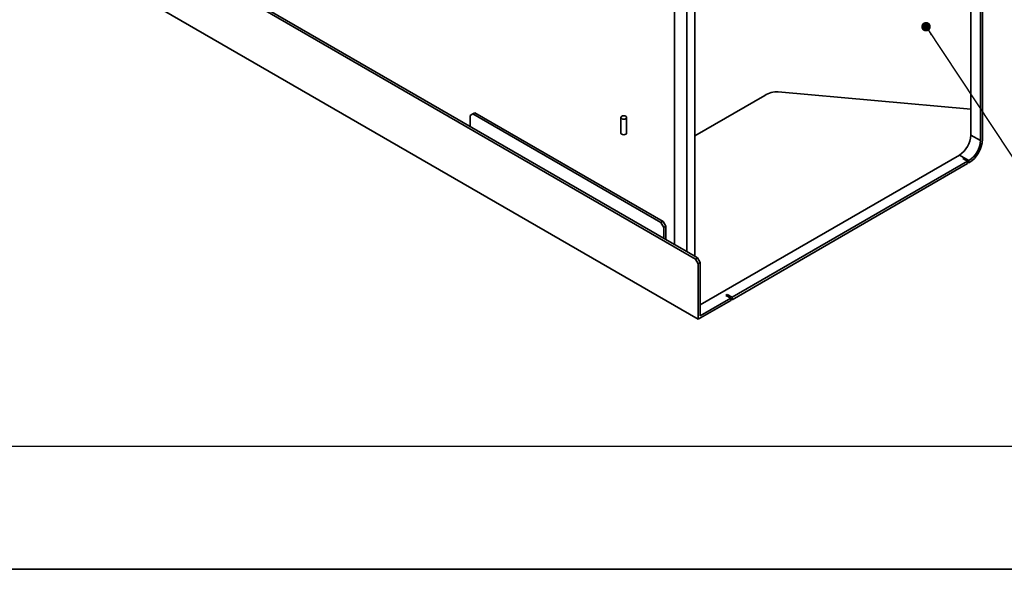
# Model space of a CAD drawing. Header units: millimetres. Extents: x 0 to 307, y 0 to 210.
# Tile 1 of 8: x 29 to 80, y 0 to 29. Entities that reach past the tile are written whole.
import ezdxf

# ---------------------------------------------------------------- set-up
doc = ezdxf.new("R2010")
doc.units = ezdxf.units.MM
doc.layers.add('图框', color=7, linetype='Continuous', lineweight=35)
doc.layers.add('尺寸标注', color=5, linetype='Continuous')
doc.dimstyles.new('SLDDIMSTYLE2', dxfattribs={"dimtxt": 0.18, "dimasz": 0.5, "dimexe": 0, "dimexo": 0.0625, "dimgap": 0, "dimtad": 0, "dimtih": 1, "dimtoh": 1, "dimdec": 0, "dimrnd": 1e-09, "dimzin": 0, "dimdsep": 46, "dimtxsty": 'Standard', "dimblk1": 'DOT', "dimblk2": 'DOT', "dimsah": 1, "dimcen": 0.09, "dimadec": 0, "dimazin": 0, "dimtfac": 0.5, "dimtdec": 0, "dimtofl": 0, "dimtmove": 0, "dimatfit": 3, "dimldrblk": 'DOT', "dimfxl": 0, "dimfrac": 2, "dimtolj": 1, "dimtzin": 0, "dimarcsym": 0})

# ---------------------------------------------------------------- blocks, each defined once
blk = doc.blocks.new('_Dot')
at = {"color": 0, "linetype": 'ByBlock', "lineweight": -2}
blk.add_line((-0.5, 0), (-1, 0), dxfattribs=at)
at = {"color": 0, "linetype": 'ByBlock', "const_width": 0.5}
blk.add_lwpolyline([(-0.25, 0, 1), (0.25, 0, 1)], format="xyb", close=True, dxfattribs=at)

msp = doc.modelspace()

# ---------------------------------------------------------------- linework, layer by layer
at = {"color": 7, "linetype": 'Continuous', "lineweight": 35}
for p, q in [((78.71057027, 54.14558849), (78.71057027, 22.38215091)), ((78.81663629, 22.44338152), (78.81663629, 54.2068191)), ((78.21559552, 45.23467214), (78.21559552, 24.02576115)), ((29.31916161, 36.11858232), (63.82597253, 16.19822439)), ((30.76873051, 35.40422522), (62.72995702, 16.95340189)), ((62.72995702, 33.57000742), (62.72995702, 16.95340189)), ((29.31916161, 33.05655427), (63.96739388, 13.05455553)), ((63.36635312, 33.20262377), (63.36635312, 16.58601824)), ((63.79061719, 29.97728756), (63.79061719, 22.62842025)), ((67.44218846, 24.73642748), (63.79061719, 22.62842025)), ((78.21559552, 24.02576115), (68.14929524, 24.92584008)), ((52.19406598, 23.77052906), (52.05264462, 23.68886171)), ((52.05264462, 23.11728314), (52.05264462, 23.68886171)), ((52.30013199, 23.83175967), (52.19406598, 23.77052906)), ((52.19406598, 23.77052906), (62.02285024, 18.09649268)), ((52.30013199, 23.83175967), (62.12891625, 18.15772329)), ((78.21559552, 24.02576115), (78.21559552, 22.66789375)), ((59.92830659, 23.58637278), (59.92830659, 22.76983197)), ((60.22830659, 22.76983197), (60.22830659, 23.58637278)), ((78.21559552, 22.66789375), (78.71057027, 22.38215091)), ((77.61455476, 21.62686061), (64.0734599, 13.80975294)), ((77.61455476, 21.62686061), (77.86204213, 21.48398919)), ((78.03881883, 21.30029737), (65.73516084, 14.1975468)), ((65.73516084, 14.07506567), (78.03881883, 21.17781625)), ((77.86204213, 21.48398919), (77.79133146, 21.44316879)), ((77.79133146, 21.44316879), (78.03881883, 21.30029737)), ((78.10952951, 21.34111777), (77.86204213, 21.48398919)), ((77.86204213, 21.48398919), (77.86204213, 21.40234838)), ((78.03881883, 21.30029737), (78.03881883, 21.17781625)), ((78.03881883, 21.25945706), (78.10952951, 21.21863665)), ((78.10952951, 21.34111777), (78.10952951, 21.21863665)), ((62.02285024, 18.09649268), (62.12891625, 18.15772329)), ((62.16427159, 17.85154371), (62.02285024, 18.09649268)), ((62.12891625, 18.15772329), (62.27033761, 17.91277432)), ((62.27033761, 17.91277432), (62.16427159, 17.85154371)), ((62.16427159, 17.85154371), (62.16427159, 17.27996514)), ((62.27033761, 17.91277432), (62.27033761, 17.21873453)), ((62.72995702, 16.95340189), (63.36635312, 16.58601824)), ((63.36635312, 16.58601824), (63.93203854, 16.259455)), ((63.82597253, 16.19822439), (63.93203854, 16.259455)), ((63.96739388, 15.95327542), (63.82597253, 16.19822439)), ((63.93203854, 16.259455), (64.0734599, 16.01450603)), ((64.0734599, 16.01450603), (63.96739388, 15.95327542)), ((63.96739388, 15.95327542), (63.96739388, 13.05455553)), ((64.0734599, 13.23826726), (64.0734599, 16.01450603)), ((63.96739388, 13.05455553), (65.66445016, 14.03424527)), ((65.66445016, 14.15672639), (64.0734599, 13.23826726)), ((65.48767346, 14.34041822), (65.41696278, 14.29959781)), ((65.41696278, 14.29959781), (65.66445016, 14.15672639)), ((65.73516084, 14.1975468), (65.48767346, 14.34041822)), ((65.48767346, 14.34041822), (65.48767346, 14.2587774)), ((65.66445016, 14.03424527), (65.66445016, 14.15672639)), ((65.66445016, 14.11588608), (65.73516084, 14.07506567)), ((65.73516084, 14.1975468), (65.73516084, 14.07506567))]:
    msp.add_line(p, q, dxfattribs=at)
at = {"color": 8, "linetype": 'Continuous', "lineweight": 35}
msp.add_line((63.79061719, 22.62842025), (63.79061719, 16.34109581), dxfattribs=at)
at = {"color": 7, "linetype": 'Continuous', "lineweight": 35, "flags": 128}
for points in [[(60.1843726, 23.52514217), (60.21688852, 23.55323502), (60.22830659, 23.58637278), (60.21688852, 23.61951055), (60.1843726, 23.64760339), (60.1357091, 23.66637443), (60.07830659, 23.67296594), (60.02090407, 23.66637443), (59.97224057, 23.64760339), (59.93972466, 23.61951055), (59.92830659, 23.58637278), (59.93972466, 23.55323502), (59.97224057, 23.52514217), (60.02090407, 23.50637114), (60.07830659, 23.49977963), (60.1357091, 23.50637114), (60.1843726, 23.52514217)], [(59.92830659, 22.76983197), (59.93972466, 22.7366942), (59.97224057, 22.70860136), (60.02090407, 22.68983032), (60.07830659, 22.68323881), (60.1357091, 22.68983032), (60.1843726, 22.70860136)], [(60.1843726, 22.70860136), (60.21688852, 22.7366942), (60.22830659, 22.76983197)]]:
    msp.add_lwpolyline(points, dxfattribs=at)
at = {"color": 7, "linetype": 'Continuous', "lineweight": 35}
for centre, radius, start, end in [((68.09881136, 23.69972805), 1.2271509, 87.642237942, 122.34928159), ((76.91066184, 22.72727548), 1.30628409, 302.60547834, 357.394521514), ((77.28142019, 22.51324237), 1.53680481, 302.60547834, 357.394521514), ((77.40563659, 22.44153264), 1.30628409, 302.60547834, 357.394521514)]:
    msp.add_arc(centre, radius, start, end, dxfattribs=at)
at = {"layer": '图框', "linetype": 'Continuous', "lineweight": 25}
msp.add_line((25.72619106, 6.43002782), (292.72619106, 6.43002782), dxfattribs=at)
at = {"layer": '图框'}
msp.add_line((-0.00657264, -0.00062014), (296.99342736, -0.00062014), dxfattribs=at)

# ---------------------------------------------------------------- leaders
at = {"layer": '尺寸标注'}
msp.add_leader([(75.87022295, 28.32501563), (81.10351455, 20.43163147)], dimstyle='SLDDIMSTYLE2', dxfattribs=at)

doc.saveas('drawing.dxf')
